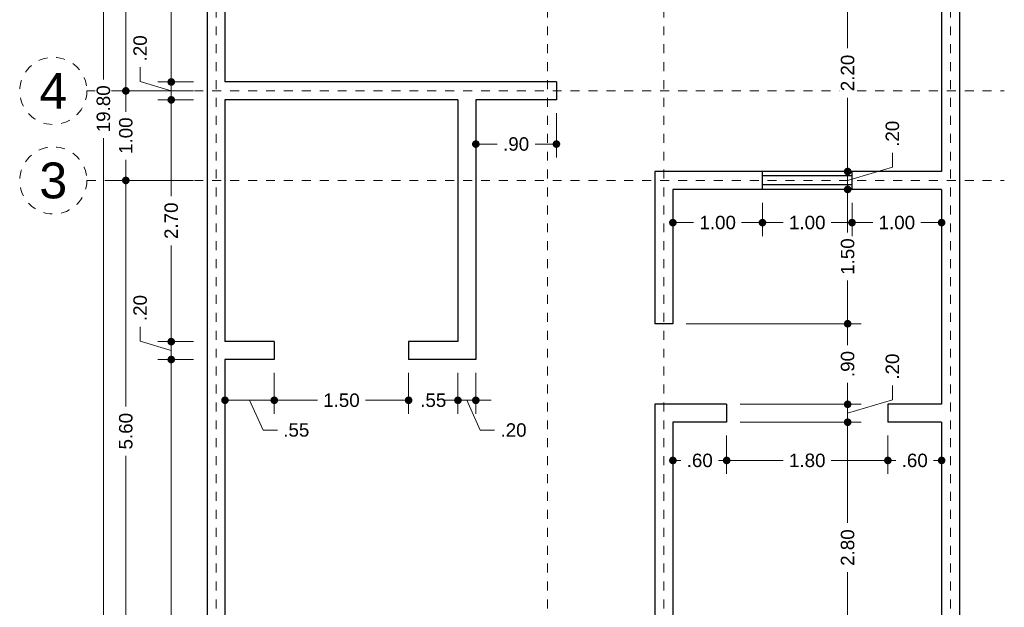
# Model space of a CAD drawing. Header units: millimetres. Extents: x 2561.9 to 2572.9, y 871.3 to 894.
# Tile 3 of 5: x 2561.9 to 2572.9, y 877.9 to 884.5. Entities that reach past the tile are written whole.
import ezdxf
from ezdxf.enums import TextEntityAlignment as Align

# ---------------------------------------------------------------- set-up
doc = ezdxf.new("R2010")
doc.units = ezdxf.units.MM
doc.header["$LTSCALE"] = 0.001
doc.linetypes.add('CENTER2', pattern=[28.575, 19.05, -3.175, 3.175, -3.175])
for name, color, linetype, lineweight in [('Cotas', 7, 'Continuous', 18), ('Ejes', 7, 'CENTER2', 5), ('Muros', 7, 'Continuous', 30), ('Ventanas', 250, 'Continuous', 25)]:
    doc.layers.add(name, color=color, linetype=linetype, lineweight=lineweight)
doc.styles.get("Standard").update_dxf_attribs({"font": 'arial.ttf'})
doc.dimstyles.new('1-100', dxfattribs={"dimscale": 100, "dimtxt": 0.0015, "dimasz": 0.00085, "dimexe": 0.0015, "dimexo": 0.0015, "dimgap": 0.0008, "dimtad": 0, "dimzin": 4, "dimdsep": 46, "dimtxsty": 'Standard', "dimblk": 'DOT', "dimcen": 0.0009, "dimclrd": 256, "dimclre": 256, "dimclrt": 256, "dimadec": 0, "dimazin": 0, "dimtfac": 1, "dimtofl": 0, "dimtmove": 1, "dimatfit": 2, "dimfxl": 0.0015, "dimtfill": 1, "dimtolj": 1, "dimtzin": 4, "dimlwd": -1, "dimlwe": -1, "dimarcsym": 0})

# ---------------------------------------------------------------- blocks, each defined once
blk = doc.blocks.new('_DOT')
at = {"color": 0, "linetype": 'ByBlock'}
blk.add_line((-0.5, 0), (-1, 0), dxfattribs=at)
at = {"color": 0, "linetype": 'ByBlock', "const_width": 0.5}
blk.add_lwpolyline([(-0.25, 0, 1), (0.25, 0, 1)], format="xyb", close=True, dxfattribs=at)
blk = doc.blocks.new('*D20')
at = {"layer": 'Cotas', "transparency": 16777216}
for p, q in [((2563.81, 893.378), (2562.653, 893.378)), ((2562.803, 893.293), (2562.803, 883.804)), ((2562.803, 873.663), (2562.803, 883.152)), ((2563.81, 873.578), (2562.653, 873.578))]:
    blk.add_line(p, q, dxfattribs=at)
at = {"layer": 'Defpoints', "color": 0, "transparency": 16777216}
for p in [(2562.803, 893.378), (2563.96, 893.378), (2563.96, 873.578)]:
    blk.add_point(p, dxfattribs=at)
at = {"layer": 'Cotas', "transparency": 16777216, "xscale": 0.08499999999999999, "yscale": 0.08499999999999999, "zscale": 0.08499999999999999}
for p, rotation in [((2562.803, 893.378), 90), ((2562.803, 873.578), 270)]:
    blk.add_blockref('_DOT', p, dxfattribs=dict(at, rotation=rotation))
at = {"layer": 'Cotas', "transparency": 16777216, "insert": (2562.803, 883.478), "char_height": 0.15, "attachment_point": 5, "rotation": 90, "bg_fill": 3, "box_fill_scale": 1.1, "bg_fill_color": 256, "bg_fill_true_color": 13158600, "bg_fill_transparency": 0}
blk.add_mtext('\\A1;19.80', dxfattribs=at)
blk = doc.blocks.new('*D22')
at = {"layer": 'Cotas', "transparency": 16777216}
for p, q in [((2563.81, 882.678), (2562.903, 882.678)), ((2563.053, 882.593), (2563.053, 880.152)), ((2563.053, 877.163), (2563.053, 879.603)), ((2563.81, 877.078), (2562.903, 877.078))]:
    blk.add_line(p, q, dxfattribs=at)
at = {"layer": 'Defpoints', "color": 0, "transparency": 16777216}
for p in [(2563.053, 882.678), (2563.96, 882.678), (2563.96, 877.078)]:
    blk.add_point(p, dxfattribs=at)
at = {"layer": 'Cotas', "transparency": 16777216, "xscale": 0.08499999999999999, "yscale": 0.08499999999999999, "zscale": 0.08499999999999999}
for p, rotation in [((2563.053, 882.678), 90), ((2563.053, 877.078), 270)]:
    blk.add_blockref('_DOT', p, dxfattribs=dict(at, rotation=rotation))
at = {"layer": 'Cotas', "transparency": 16777216, "insert": (2563.053, 879.878), "char_height": 0.15, "attachment_point": 5, "rotation": 90, "bg_fill": 3, "box_fill_scale": 1.1, "bg_fill_color": 256, "bg_fill_true_color": 13158600, "bg_fill_transparency": 0}
blk.add_mtext('\\A1;5.60', dxfattribs=at)
blk = doc.blocks.new('*D23')
at = {"layer": 'Cotas', "transparency": 16777216}
for p, q in [((2563.81, 883.678), (2562.903, 883.678)), ((2563.053, 883.593), (2563.053, 883.445)), ((2563.053, 882.763), (2563.053, 882.91)), ((2563.81, 882.678), (2562.903, 882.678))]:
    blk.add_line(p, q, dxfattribs=at)
at = {"layer": 'Defpoints', "color": 0, "transparency": 16777216}
for p in [(2563.053, 883.678), (2563.96, 883.678), (2563.96, 882.678)]:
    blk.add_point(p, dxfattribs=at)
at = {"layer": 'Cotas', "transparency": 16777216, "xscale": 0.08499999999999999, "yscale": 0.08499999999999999, "zscale": 0.08499999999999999}
for p, rotation in [((2563.053, 883.678), 90), ((2563.053, 882.678), 270)]:
    blk.add_blockref('_DOT', p, dxfattribs=dict(at, rotation=rotation))
at = {"layer": 'Cotas', "transparency": 16777216, "insert": (2563.053, 883.178), "char_height": 0.15, "attachment_point": 5, "rotation": 90, "bg_fill": 3, "box_fill_scale": 1.1, "bg_fill_color": 256, "bg_fill_true_color": 13158600, "bg_fill_transparency": 0}
blk.add_mtext('\\A1;1.00', dxfattribs=at)
blk = doc.blocks.new('*D24')
at = {"layer": 'Cotas', "transparency": 16777216}
for p, q in [((2563.81, 887.978), (2562.903, 887.978)), ((2563.053, 887.893), (2563.053, 886.105)), ((2563.053, 883.763), (2563.053, 885.55)), ((2563.81, 883.678), (2562.903, 883.678))]:
    blk.add_line(p, q, dxfattribs=at)
at = {"layer": 'Defpoints', "color": 0, "transparency": 16777216}
for p in [(2563.053, 887.978), (2563.96, 887.978), (2563.96, 883.678)]:
    blk.add_point(p, dxfattribs=at)
at = {"layer": 'Cotas', "transparency": 16777216, "xscale": 0.08499999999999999, "yscale": 0.08499999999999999, "zscale": 0.08499999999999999}
for p, rotation in [((2563.053, 887.978), 90), ((2563.053, 883.678), 270)]:
    blk.add_blockref('_DOT', p, dxfattribs=dict(at, rotation=rotation))
at = {"layer": 'Cotas', "transparency": 16777216, "insert": (2563.053, 885.828), "char_height": 0.15, "attachment_point": 5, "rotation": 90, "bg_fill": 3, "box_fill_scale": 1.1, "bg_fill_color": 256, "bg_fill_true_color": 13158600, "bg_fill_transparency": 0}
blk.add_mtext('\\A1;4.30', dxfattribs=at)
blk = doc.blocks.new('*D28')
at = {"layer": 'Cotas', "transparency": 16777216}
for p, q in [((2563.81, 880.678), (2563.41, 880.678)), ((2563.56, 880.593), (2563.56, 877.503)), ((2563.56, 873.863), (2563.56, 876.953)), ((2563.81, 873.778), (2563.41, 873.778))]:
    blk.add_line(p, q, dxfattribs=at)
at = {"layer": 'Defpoints', "color": 0, "transparency": 16777216}
for p in [(2563.56, 880.678), (2563.96, 880.678), (2563.96, 873.778)]:
    blk.add_point(p, dxfattribs=at)
at = {"layer": 'Cotas', "transparency": 16777216, "xscale": 0.08499999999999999, "yscale": 0.08499999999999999, "zscale": 0.08499999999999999}
for p, rotation in [((2563.56, 880.678), 90), ((2563.56, 873.778), 270)]:
    blk.add_blockref('_DOT', p, dxfattribs=dict(at, rotation=rotation))
at = {"layer": 'Cotas', "transparency": 16777216, "insert": (2563.56, 877.228), "char_height": 0.15, "attachment_point": 5, "rotation": 90, "bg_fill": 3, "box_fill_scale": 1.1, "bg_fill_color": 256, "bg_fill_true_color": 13158600, "bg_fill_transparency": 0}
blk.add_mtext('\\A1;6.90', dxfattribs=at)
blk = doc.blocks.new('*D29')
at = {"layer": 'Cotas', "transparency": 16777216}
for p, q in [((2563.213, 880.882), (2563.213, 881.042)), ((2563.56, 880.963), (2563.56, 881.048)), ((2563.56, 880.778), (2563.213, 880.882)), ((2563.81, 880.878), (2563.41, 880.878)), ((2563.56, 880.678), (2563.56, 880.878)), ((2563.81, 880.678), (2563.41, 880.678)), ((2563.56, 880.593), (2563.56, 880.508))]:
    blk.add_line(p, q, dxfattribs=at)
at = {"layer": 'Defpoints', "color": 0, "transparency": 16777216}
for p in [(2563.56, 880.878), (2563.96, 880.878), (2563.96, 880.678)]:
    blk.add_point(p, dxfattribs=at)
at = {"layer": 'Cotas', "transparency": 16777216, "xscale": 0.08499999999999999, "yscale": 0.08499999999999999, "zscale": 0.08499999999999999}
for p, rotation in [((2563.56, 880.878), 270), ((2563.56, 880.678), 90)]:
    blk.add_blockref('_DOT', p, dxfattribs=dict(at, rotation=rotation))
at = {"layer": 'Cotas', "transparency": 16777216, "insert": (2563.213, 881.253), "char_height": 0.15, "attachment_point": 5, "rotation": 90, "bg_fill": 3, "box_fill_scale": 1.1, "bg_fill_color": 256, "bg_fill_true_color": 13158600, "bg_fill_transparency": 0}
blk.add_mtext('\\A1;.20', dxfattribs=at)
blk = doc.blocks.new('*D30')
at = {"layer": 'Cotas', "transparency": 16777216}
for p, q in [((2563.81, 883.578), (2563.41, 883.578)), ((2563.56, 883.493), (2563.56, 882.504)), ((2563.56, 880.963), (2563.56, 881.952)), ((2563.81, 880.878), (2563.41, 880.878))]:
    blk.add_line(p, q, dxfattribs=at)
at = {"layer": 'Defpoints', "color": 0, "transparency": 16777216}
for p in [(2563.56, 883.578), (2563.96, 883.578), (2563.96, 880.878)]:
    blk.add_point(p, dxfattribs=at)
at = {"layer": 'Cotas', "transparency": 16777216, "xscale": 0.08499999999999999, "yscale": 0.08499999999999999, "zscale": 0.08499999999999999}
for p, rotation in [((2563.56, 883.578), 90), ((2563.56, 880.878), 270)]:
    blk.add_blockref('_DOT', p, dxfattribs=dict(at, rotation=rotation))
at = {"layer": 'Cotas', "transparency": 16777216, "insert": (2563.56, 882.228), "char_height": 0.15, "attachment_point": 5, "rotation": 90, "bg_fill": 3, "box_fill_scale": 1.1, "bg_fill_color": 256, "bg_fill_true_color": 13158600, "bg_fill_transparency": 0}
blk.add_mtext('\\A1;2.70', dxfattribs=at)
blk = doc.blocks.new('*D31')
at = {"layer": 'Cotas', "transparency": 16777216}
for p, q in [((2563.213, 883.782), (2563.213, 883.942)), ((2563.56, 883.863), (2563.56, 883.948)), ((2563.56, 883.678), (2563.213, 883.782)), ((2563.81, 883.778), (2563.41, 883.778)), ((2563.56, 883.578), (2563.56, 883.778)), ((2563.81, 883.578), (2563.41, 883.578)), ((2563.56, 883.493), (2563.56, 883.408))]:
    blk.add_line(p, q, dxfattribs=at)
at = {"layer": 'Defpoints', "color": 0, "transparency": 16777216}
for p in [(2563.56, 883.778), (2563.96, 883.778), (2563.96, 883.578)]:
    blk.add_point(p, dxfattribs=at)
at = {"layer": 'Cotas', "transparency": 16777216, "xscale": 0.08499999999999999, "yscale": 0.08499999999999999, "zscale": 0.08499999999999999}
for p, rotation in [((2563.56, 883.778), 270), ((2563.56, 883.578), 90)]:
    blk.add_blockref('_DOT', p, dxfattribs=dict(at, rotation=rotation))
at = {"layer": 'Cotas', "transparency": 16777216, "insert": (2563.213, 884.153), "char_height": 0.15, "attachment_point": 5, "rotation": 90, "bg_fill": 3, "box_fill_scale": 1.1, "bg_fill_color": 256, "bg_fill_true_color": 13158600, "bg_fill_transparency": 0}
blk.add_mtext('\\A1;.20', dxfattribs=at)
blk = doc.blocks.new('*D32')
at = {"layer": 'Cotas', "transparency": 16777216}
for p, q in [((2563.81, 886.778), (2563.41, 886.778)), ((2563.56, 886.693), (2563.56, 885.552)), ((2563.56, 883.863), (2563.56, 885.003)), ((2563.81, 883.778), (2563.41, 883.778))]:
    blk.add_line(p, q, dxfattribs=at)
at = {"layer": 'Defpoints', "color": 0, "transparency": 16777216}
for p in [(2563.56, 886.778), (2563.96, 886.778), (2563.96, 883.778)]:
    blk.add_point(p, dxfattribs=at)
at = {"layer": 'Cotas', "transparency": 16777216, "xscale": 0.08499999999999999, "yscale": 0.08499999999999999, "zscale": 0.08499999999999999}
for p, rotation in [((2563.56, 886.778), 90), ((2563.56, 883.778), 270)]:
    blk.add_blockref('_DOT', p, dxfattribs=dict(at, rotation=rotation))
at = {"layer": 'Cotas', "transparency": 16777216, "insert": (2563.56, 885.278), "char_height": 0.15, "attachment_point": 5, "rotation": 90, "bg_fill": 3, "box_fill_scale": 1.1, "bg_fill_color": 256, "bg_fill_true_color": 13158600, "bg_fill_transparency": 0}
blk.add_mtext('\\A1;3.00', dxfattribs=at)
blk = doc.blocks.new('*D40')
at = {"layer": 'Cotas', "transparency": 16777216}
for p, q in [((2564.16, 880.528), (2564.16, 880.073)), ((2564.71, 880.528), (2564.71, 880.073)), ((2564.245, 880.223), (2564.625, 880.223)), ((2564.435, 880.223), (2564.585, 879.891)), ((2564.585, 879.891), (2564.745, 879.891))]:
    blk.add_line(p, q, dxfattribs=at)
at = {"layer": 'Defpoints', "color": 0, "transparency": 16777216}
for p in [(2564.16, 880.678), (2564.71, 880.678), (2564.71, 880.223)]:
    blk.add_point(p, dxfattribs=at)
at = {"layer": 'Cotas', "transparency": 16777216, "xscale": 0.08499999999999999, "yscale": 0.08499999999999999, "zscale": 0.08499999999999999, "rotation": 180}
blk.add_blockref('_DOT', (2564.16, 880.223), dxfattribs=at)
at = {"layer": 'Cotas', "transparency": 16777216, "xscale": 0.08499999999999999, "yscale": 0.08499999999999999, "zscale": 0.08499999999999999}
blk.add_blockref('_DOT', (2564.71, 880.223), dxfattribs=at)
at = {"layer": 'Cotas', "transparency": 16777216, "insert": (2564.956, 879.891), "char_height": 0.15, "attachment_point": 5, "bg_fill": 3, "box_fill_scale": 1.1, "bg_fill_color": 256, "bg_fill_true_color": 13158600, "bg_fill_transparency": 0}
blk.add_mtext('\\A1;.55', dxfattribs=at)
blk = doc.blocks.new('*D41')
at = {"layer": 'Cotas', "transparency": 16777216}
for p, q in [((2564.71, 880.528), (2564.71, 880.073)), ((2566.21, 880.528), (2566.21, 880.073)), ((2564.795, 880.223), (2565.192, 880.223)), ((2566.125, 880.223), (2565.727, 880.223))]:
    blk.add_line(p, q, dxfattribs=at)
at = {"layer": 'Defpoints', "color": 0, "transparency": 16777216}
for p in [(2564.71, 880.678), (2566.21, 880.678), (2566.21, 880.223)]:
    blk.add_point(p, dxfattribs=at)
at = {"layer": 'Cotas', "transparency": 16777216, "xscale": 0.08499999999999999, "yscale": 0.08499999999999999, "zscale": 0.08499999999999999, "rotation": 180}
blk.add_blockref('_DOT', (2564.71, 880.223), dxfattribs=at)
at = {"layer": 'Cotas', "transparency": 16777216, "xscale": 0.08499999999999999, "yscale": 0.08499999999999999, "zscale": 0.08499999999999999}
blk.add_blockref('_DOT', (2566.21, 880.223), dxfattribs=at)
at = {"layer": 'Cotas', "transparency": 16777216, "insert": (2565.46, 880.223), "char_height": 0.15, "attachment_point": 5, "bg_fill": 3, "box_fill_scale": 1.1, "bg_fill_color": 256, "bg_fill_true_color": 13158600, "bg_fill_transparency": 0}
blk.add_mtext('\\A1;1.50', dxfattribs=at)
blk = doc.blocks.new('*D42')
at = {"layer": 'Cotas', "transparency": 16777216}
for p, q in [((2566.21, 880.528), (2566.21, 880.073)), ((2566.76, 880.528), (2566.76, 880.073)), ((2566.125, 880.223), (2566.04, 880.223)), ((2566.845, 880.223), (2566.93, 880.223))]:
    blk.add_line(p, q, dxfattribs=at)
at = {"layer": 'Defpoints', "color": 0, "transparency": 16777216}
for p in [(2566.21, 880.678), (2566.76, 880.678), (2566.76, 880.223)]:
    blk.add_point(p, dxfattribs=at)
at = {"layer": 'Cotas', "transparency": 16777216, "xscale": 0.08499999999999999, "yscale": 0.08499999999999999, "zscale": 0.08499999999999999}
blk.add_blockref('_DOT', (2566.21, 880.223), dxfattribs=at)
at = {"layer": 'Cotas', "transparency": 16777216, "xscale": 0.08499999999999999, "yscale": 0.08499999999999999, "zscale": 0.08499999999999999, "rotation": 180}
blk.add_blockref('_DOT', (2566.76, 880.223), dxfattribs=at)
at = {"layer": 'Cotas', "transparency": 16777216, "insert": (2566.485, 880.223), "char_height": 0.15, "attachment_point": 5, "bg_fill": 3, "box_fill_scale": 1.1, "bg_fill_color": 256, "bg_fill_true_color": 13158600, "bg_fill_transparency": 0}
blk.add_mtext('\\A1;.55', dxfattribs=at)
blk = doc.blocks.new('*D43')
at = {"layer": 'Cotas', "transparency": 16777216}
for p, q in [((2566.76, 880.528), (2566.76, 880.073)), ((2566.96, 880.528), (2566.96, 880.073)), ((2566.675, 880.223), (2566.59, 880.223)), ((2566.76, 880.223), (2566.96, 880.223)), ((2566.86, 880.223), (2567.01, 879.89)), ((2567.045, 880.223), (2567.13, 880.223)), ((2567.01, 879.89), (2567.17, 879.89))]:
    blk.add_line(p, q, dxfattribs=at)
at = {"layer": 'Defpoints', "color": 0, "transparency": 16777216}
for p in [(2566.76, 880.678), (2566.96, 880.678), (2566.96, 880.223)]:
    blk.add_point(p, dxfattribs=at)
at = {"layer": 'Cotas', "transparency": 16777216, "xscale": 0.08499999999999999, "yscale": 0.08499999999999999, "zscale": 0.08499999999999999}
blk.add_blockref('_DOT', (2566.76, 880.223), dxfattribs=at)
at = {"layer": 'Cotas', "transparency": 16777216, "xscale": 0.08499999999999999, "yscale": 0.08499999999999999, "zscale": 0.08499999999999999, "rotation": 180}
blk.add_blockref('_DOT', (2566.96, 880.223), dxfattribs=at)
at = {"layer": 'Cotas', "transparency": 16777216, "insert": (2567.381, 879.89), "char_height": 0.15, "attachment_point": 5, "bg_fill": 3, "box_fill_scale": 1.1, "bg_fill_color": 256, "bg_fill_true_color": 13158600, "bg_fill_transparency": 0}
blk.add_mtext('\\A1;.20', dxfattribs=at)
blk = doc.blocks.new('*D44')
at = {"layer": 'Cotas', "transparency": 16777216}
for p, q in [((2566.96, 883.428), (2566.96, 882.934)), ((2567.86, 883.428), (2567.86, 882.934)), ((2567.045, 883.084), (2567.199, 883.084)), ((2567.775, 883.084), (2567.621, 883.084))]:
    blk.add_line(p, q, dxfattribs=at)
at = {"layer": 'Defpoints', "color": 0, "transparency": 16777216}
for p in [(2566.96, 883.578), (2567.86, 883.578), (2567.86, 883.084)]:
    blk.add_point(p, dxfattribs=at)
at = {"layer": 'Cotas', "transparency": 16777216, "xscale": 0.08499999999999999, "yscale": 0.08499999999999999, "zscale": 0.08499999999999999, "rotation": 180}
blk.add_blockref('_DOT', (2566.96, 883.084), dxfattribs=at)
at = {"layer": 'Cotas', "transparency": 16777216, "xscale": 0.08499999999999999, "yscale": 0.08499999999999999, "zscale": 0.08499999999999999}
blk.add_blockref('_DOT', (2567.86, 883.084), dxfattribs=at)
at = {"layer": 'Cotas', "transparency": 16777216, "insert": (2567.41, 883.084), "char_height": 0.15, "attachment_point": 5, "bg_fill": 3, "box_fill_scale": 1.1, "bg_fill_color": 256, "bg_fill_true_color": 13158600, "bg_fill_transparency": 0}
blk.add_mtext('\\A1;.90', dxfattribs=at)
blk = doc.blocks.new('*D48')
at = {"layer": 'Cotas', "transparency": 16777216}
for p, q in [((2569.91, 879.978), (2571.261, 879.978)), ((2571.111, 879.893), (2571.111, 878.854)), ((2571.111, 877.263), (2571.111, 878.302)), ((2571.01, 877.178), (2571.261, 877.178))]:
    blk.add_line(p, q, dxfattribs=at)
at = {"layer": 'Defpoints', "color": 0, "transparency": 16777216}
for p in [(2569.76, 879.978), (2571.111, 879.978), (2570.86, 877.178)]:
    blk.add_point(p, dxfattribs=at)
at = {"layer": 'Cotas', "transparency": 16777216, "xscale": 0.08499999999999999, "yscale": 0.08499999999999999, "zscale": 0.08499999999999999}
for p, rotation in [((2571.111, 879.978), 90), ((2571.111, 877.178), 270)]:
    blk.add_blockref('_DOT', p, dxfattribs=dict(at, rotation=rotation))
at = {"layer": 'Cotas', "transparency": 16777216, "insert": (2571.111, 878.578), "char_height": 0.15, "attachment_point": 5, "rotation": 90, "bg_fill": 3, "box_fill_scale": 1.1, "bg_fill_color": 256, "bg_fill_true_color": 13158600, "bg_fill_transparency": 0}
blk.add_mtext('\\A1;2.80', dxfattribs=at)
blk = doc.blocks.new('*D49')
at = {"layer": 'Cotas', "transparency": 16777216}
for p, q in [((2571.111, 880.263), (2571.111, 880.348)), ((2571.611, 880.228), (2571.611, 880.388)), ((2571.111, 880.078), (2571.611, 880.228)), ((2569.91, 880.178), (2571.261, 880.178)), ((2571.111, 879.978), (2571.111, 880.178)), ((2569.91, 879.978), (2571.261, 879.978)), ((2571.111, 879.893), (2571.111, 879.808))]:
    blk.add_line(p, q, dxfattribs=at)
at = {"layer": 'Defpoints', "color": 0, "transparency": 16777216}
for p in [(2569.76, 880.178), (2571.111, 880.178), (2569.76, 879.978)]:
    blk.add_point(p, dxfattribs=at)
at = {"layer": 'Cotas', "transparency": 16777216, "xscale": 0.08499999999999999, "yscale": 0.08499999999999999, "zscale": 0.08499999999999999}
for p, rotation in [((2571.111, 880.178), 270), ((2571.111, 879.978), 90)]:
    blk.add_blockref('_DOT', p, dxfattribs=dict(at, rotation=rotation))
at = {"layer": 'Cotas', "transparency": 16777216, "insert": (2571.611, 880.599), "char_height": 0.15, "attachment_point": 5, "rotation": 90, "bg_fill": 3, "box_fill_scale": 1.1, "bg_fill_color": 256, "bg_fill_true_color": 13158600, "bg_fill_transparency": 0}
blk.add_mtext('\\A1;.20', dxfattribs=at)
blk = doc.blocks.new('*D50')
at = {"layer": 'Cotas', "transparency": 16777216}
for p, q in [((2571.611, 882.828), (2571.611, 882.988)), ((2571.111, 882.863), (2571.111, 882.948)), ((2571.01, 882.778), (2571.261, 882.778)), ((2571.111, 882.678), (2571.611, 882.828)), ((2571.111, 882.578), (2571.111, 882.778)), ((2571.01, 882.578), (2571.261, 882.578)), ((2571.111, 882.493), (2571.111, 882.408))]:
    blk.add_line(p, q, dxfattribs=at)
at = {"layer": 'Defpoints', "color": 0, "transparency": 16777216}
for p in [(2570.86, 882.778), (2571.111, 882.778), (2570.86, 882.578)]:
    blk.add_point(p, dxfattribs=at)
at = {"layer": 'Cotas', "transparency": 16777216, "xscale": 0.08499999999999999, "yscale": 0.08499999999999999, "zscale": 0.08499999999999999}
for p, rotation in [((2571.111, 882.778), 270), ((2571.111, 882.578), 90)]:
    blk.add_blockref('_DOT', p, dxfattribs=dict(at, rotation=rotation))
at = {"layer": 'Cotas', "transparency": 16777216, "insert": (2571.611, 883.199), "char_height": 0.15, "attachment_point": 5, "rotation": 90, "bg_fill": 3, "box_fill_scale": 1.1, "bg_fill_color": 256, "bg_fill_true_color": 13158600, "bg_fill_transparency": 0}
blk.add_mtext('\\A1;.20', dxfattribs=at)
blk = doc.blocks.new('*D51')
at = {"layer": 'Cotas', "transparency": 16777216}
for p, q in [((2571.01, 884.978), (2571.261, 884.978)), ((2571.111, 884.893), (2571.111, 884.154)), ((2571.111, 882.863), (2571.111, 883.602)), ((2571.01, 882.778), (2571.261, 882.778))]:
    blk.add_line(p, q, dxfattribs=at)
at = {"layer": 'Defpoints', "color": 0, "transparency": 16777216}
for p in [(2570.86, 884.978), (2571.111, 884.978), (2570.86, 882.778)]:
    blk.add_point(p, dxfattribs=at)
at = {"layer": 'Cotas', "transparency": 16777216, "xscale": 0.08499999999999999, "yscale": 0.08499999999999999, "zscale": 0.08499999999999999}
for p, rotation in [((2571.111, 884.978), 90), ((2571.111, 882.778), 270)]:
    blk.add_blockref('_DOT', p, dxfattribs=dict(at, rotation=rotation))
at = {"layer": 'Cotas', "transparency": 16777216, "insert": (2571.111, 883.878), "char_height": 0.15, "attachment_point": 5, "rotation": 90, "bg_fill": 3, "box_fill_scale": 1.1, "bg_fill_color": 256, "bg_fill_true_color": 13158600, "bg_fill_transparency": 0}
blk.add_mtext('\\A1;2.20', dxfattribs=at)
blk = doc.blocks.new('*D61')
at = {"layer": 'Cotas', "transparency": 16777216}
for p, q in [((2569.31, 881.078), (2571.261, 881.078)), ((2571.111, 880.993), (2571.111, 880.839)), ((2571.111, 880.263), (2571.111, 880.417)), ((2569.91, 880.178), (2571.261, 880.178))]:
    blk.add_line(p, q, dxfattribs=at)
at = {"layer": 'Defpoints', "color": 0, "transparency": 16777216}
for p in [(2569.16, 881.078), (2571.111, 881.078), (2569.76, 880.178)]:
    blk.add_point(p, dxfattribs=at)
at = {"layer": 'Cotas', "transparency": 16777216, "xscale": 0.08499999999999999, "yscale": 0.08499999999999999, "zscale": 0.08499999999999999}
for p, rotation in [((2571.111, 881.078), 90), ((2571.111, 880.178), 270)]:
    blk.add_blockref('_DOT', p, dxfattribs=dict(at, rotation=rotation))
at = {"layer": 'Cotas', "transparency": 16777216, "insert": (2571.111, 880.628), "char_height": 0.15, "attachment_point": 5, "rotation": 90, "bg_fill": 3, "box_fill_scale": 1.1, "bg_fill_color": 256, "bg_fill_true_color": 13158600, "bg_fill_transparency": 0}
blk.add_mtext('\\A1;.90', dxfattribs=at)
blk = doc.blocks.new('*D62')
at = {"layer": 'Cotas', "transparency": 16777216}
for p, q in [((2570.81, 882.578), (2571.261, 882.578)), ((2571.111, 882.493), (2571.111, 882.095)), ((2571.111, 881.163), (2571.111, 881.56)), ((2569.31, 881.078), (2571.261, 881.078))]:
    blk.add_line(p, q, dxfattribs=at)
at = {"layer": 'Defpoints', "color": 0, "transparency": 16777216}
for p in [(2570.66, 882.578), (2571.111, 882.578), (2569.16, 881.078)]:
    blk.add_point(p, dxfattribs=at)
at = {"layer": 'Cotas', "transparency": 16777216, "xscale": 0.08499999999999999, "yscale": 0.08499999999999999, "zscale": 0.08499999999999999}
for p, rotation in [((2571.111, 882.578), 90), ((2571.111, 881.078), 270)]:
    blk.add_blockref('_DOT', p, dxfattribs=dict(at, rotation=rotation))
at = {"layer": 'Cotas', "transparency": 16777216, "insert": (2571.111, 881.828), "char_height": 0.15, "attachment_point": 5, "rotation": 90, "bg_fill": 3, "box_fill_scale": 1.1, "bg_fill_color": 256, "bg_fill_true_color": 13158600, "bg_fill_transparency": 0}
blk.add_mtext('\\A1;1.50', dxfattribs=at)
blk = doc.blocks.new('*D88')
at = {"layer": 'Cotas', "transparency": 16777216}
for p, q in [((2569.16, 882.428), (2569.16, 882.057)), ((2570.16, 882.428), (2570.16, 882.057)), ((2569.245, 882.207), (2569.392, 882.207)), ((2570.075, 882.207), (2569.927, 882.207))]:
    blk.add_line(p, q, dxfattribs=at)
at = {"layer": 'Defpoints', "color": 0, "transparency": 16777216}
for p in [(2569.16, 882.578), (2570.16, 882.578), (2570.16, 882.207)]:
    blk.add_point(p, dxfattribs=at)
at = {"layer": 'Cotas', "transparency": 16777216, "xscale": 0.08499999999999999, "yscale": 0.08499999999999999, "zscale": 0.08499999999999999, "rotation": 180}
blk.add_blockref('_DOT', (2569.16, 882.207), dxfattribs=at)
at = {"layer": 'Cotas', "transparency": 16777216, "xscale": 0.08499999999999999, "yscale": 0.08499999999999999, "zscale": 0.08499999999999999}
blk.add_blockref('_DOT', (2570.16, 882.207), dxfattribs=at)
at = {"layer": 'Cotas', "transparency": 16777216, "insert": (2569.66, 882.207), "char_height": 0.15, "attachment_point": 5, "bg_fill": 3, "box_fill_scale": 1.1, "bg_fill_color": 256, "bg_fill_true_color": 13158600, "bg_fill_transparency": 0}
blk.add_mtext('\\A1;1.00', dxfattribs=at)
blk = doc.blocks.new('*D89')
at = {"layer": 'Cotas', "transparency": 16777216}
for p, q in [((2570.16, 882.428), (2570.16, 882.057)), ((2571.16, 882.428), (2571.16, 882.057)), ((2570.245, 882.207), (2570.392, 882.207)), ((2571.075, 882.207), (2570.927, 882.207))]:
    blk.add_line(p, q, dxfattribs=at)
at = {"layer": 'Defpoints', "color": 0, "transparency": 16777216}
for p in [(2570.16, 882.578), (2571.16, 882.578), (2571.16, 882.207)]:
    blk.add_point(p, dxfattribs=at)
at = {"layer": 'Cotas', "transparency": 16777216, "xscale": 0.08499999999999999, "yscale": 0.08499999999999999, "zscale": 0.08499999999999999, "rotation": 180}
blk.add_blockref('_DOT', (2570.16, 882.207), dxfattribs=at)
at = {"layer": 'Cotas', "transparency": 16777216, "xscale": 0.08499999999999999, "yscale": 0.08499999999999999, "zscale": 0.08499999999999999}
blk.add_blockref('_DOT', (2571.16, 882.207), dxfattribs=at)
at = {"layer": 'Cotas', "transparency": 16777216, "insert": (2570.66, 882.207), "char_height": 0.15, "attachment_point": 5, "bg_fill": 3, "box_fill_scale": 1.1, "bg_fill_color": 256, "bg_fill_true_color": 13158600, "bg_fill_transparency": 0}
blk.add_mtext('\\A1;1.00', dxfattribs=at)
blk = doc.blocks.new('*D90')
at = {"layer": 'Cotas', "transparency": 16777216}
for p, q in [((2571.16, 882.428), (2571.16, 882.057)), ((2572.16, 882.428), (2572.16, 882.057)), ((2571.245, 882.207), (2571.392, 882.207)), ((2572.075, 882.207), (2571.927, 882.207))]:
    blk.add_line(p, q, dxfattribs=at)
at = {"layer": 'Defpoints', "color": 0, "transparency": 16777216}
for p in [(2571.16, 882.578), (2572.16, 882.578), (2572.16, 882.207)]:
    blk.add_point(p, dxfattribs=at)
at = {"layer": 'Cotas', "transparency": 16777216, "xscale": 0.08499999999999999, "yscale": 0.08499999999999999, "zscale": 0.08499999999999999, "rotation": 180}
blk.add_blockref('_DOT', (2571.16, 882.207), dxfattribs=at)
at = {"layer": 'Cotas', "transparency": 16777216, "xscale": 0.08499999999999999, "yscale": 0.08499999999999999, "zscale": 0.08499999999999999}
blk.add_blockref('_DOT', (2572.16, 882.207), dxfattribs=at)
at = {"layer": 'Cotas', "transparency": 16777216, "insert": (2571.66, 882.207), "char_height": 0.15, "attachment_point": 5, "bg_fill": 3, "box_fill_scale": 1.1, "bg_fill_color": 256, "bg_fill_true_color": 13158600, "bg_fill_transparency": 0}
blk.add_mtext('\\A1;1.00', dxfattribs=at)
blk = doc.blocks.new('*D91')
at = {"layer": 'Cotas', "transparency": 16777216}
for p, q in [((2569.16, 879.828), (2569.16, 879.401)), ((2569.76, 879.828), (2569.76, 879.401)), ((2569.245, 879.551), (2569.249, 879.551)), ((2569.675, 879.551), (2569.671, 879.551))]:
    blk.add_line(p, q, dxfattribs=at)
at = {"layer": 'Defpoints', "color": 0, "transparency": 16777216}
for p in [(2569.16, 879.978), (2569.76, 879.978), (2569.76, 879.551)]:
    blk.add_point(p, dxfattribs=at)
at = {"layer": 'Cotas', "transparency": 16777216, "xscale": 0.08499999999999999, "yscale": 0.08499999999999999, "zscale": 0.08499999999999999, "rotation": 180}
blk.add_blockref('_DOT', (2569.16, 879.551), dxfattribs=at)
at = {"layer": 'Cotas', "transparency": 16777216, "xscale": 0.08499999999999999, "yscale": 0.08499999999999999, "zscale": 0.08499999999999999}
blk.add_blockref('_DOT', (2569.76, 879.551), dxfattribs=at)
at = {"layer": 'Cotas', "transparency": 16777216, "insert": (2569.46, 879.551), "char_height": 0.15, "attachment_point": 5, "bg_fill": 3, "box_fill_scale": 1.1, "bg_fill_color": 256, "bg_fill_true_color": 13158600, "bg_fill_transparency": 0}
blk.add_mtext('\\A1;.60', dxfattribs=at)
blk = doc.blocks.new('*D92')
at = {"layer": 'Cotas', "transparency": 16777216}
for p, q in [((2569.76, 879.828), (2569.76, 879.401)), ((2571.56, 879.828), (2571.56, 879.401)), ((2569.845, 879.551), (2570.392, 879.551)), ((2571.475, 879.551), (2570.927, 879.551))]:
    blk.add_line(p, q, dxfattribs=at)
at = {"layer": 'Defpoints', "color": 0, "transparency": 16777216}
for p in [(2569.76, 879.978), (2571.56, 879.978), (2571.56, 879.551)]:
    blk.add_point(p, dxfattribs=at)
at = {"layer": 'Cotas', "transparency": 16777216, "xscale": 0.08499999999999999, "yscale": 0.08499999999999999, "zscale": 0.08499999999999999, "rotation": 180}
blk.add_blockref('_DOT', (2569.76, 879.551), dxfattribs=at)
at = {"layer": 'Cotas', "transparency": 16777216, "xscale": 0.08499999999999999, "yscale": 0.08499999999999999, "zscale": 0.08499999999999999}
blk.add_blockref('_DOT', (2571.56, 879.551), dxfattribs=at)
at = {"layer": 'Cotas', "transparency": 16777216, "insert": (2570.66, 879.551), "char_height": 0.15, "attachment_point": 5, "bg_fill": 3, "box_fill_scale": 1.1, "bg_fill_color": 256, "bg_fill_true_color": 13158600, "bg_fill_transparency": 0}
blk.add_mtext('\\A1;1.80', dxfattribs=at)
blk = doc.blocks.new('*D93')
at = {"layer": 'Cotas', "transparency": 16777216}
for p, q in [((2571.56, 879.828), (2571.56, 879.401)), ((2572.16, 879.828), (2572.16, 879.401)), ((2571.645, 879.551), (2571.649, 879.551)), ((2572.075, 879.551), (2572.071, 879.551))]:
    blk.add_line(p, q, dxfattribs=at)
at = {"layer": 'Defpoints', "color": 0, "transparency": 16777216}
for p in [(2571.56, 879.978), (2572.16, 879.978), (2572.16, 879.551)]:
    blk.add_point(p, dxfattribs=at)
at = {"layer": 'Cotas', "transparency": 16777216, "xscale": 0.08499999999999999, "yscale": 0.08499999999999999, "zscale": 0.08499999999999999, "rotation": 180}
blk.add_blockref('_DOT', (2571.56, 879.551), dxfattribs=at)
at = {"layer": 'Cotas', "transparency": 16777216, "xscale": 0.08499999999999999, "yscale": 0.08499999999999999, "zscale": 0.08499999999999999}
blk.add_blockref('_DOT', (2572.16, 879.551), dxfattribs=at)
at = {"layer": 'Cotas', "transparency": 16777216, "insert": (2571.86, 879.551), "char_height": 0.15, "attachment_point": 5, "bg_fill": 3, "box_fill_scale": 1.1, "bg_fill_color": 256, "bg_fill_true_color": 13158600, "bg_fill_transparency": 0}
blk.add_mtext('\\A1;.60', dxfattribs=at)

msp = doc.modelspace()

# ---------------------------------------------------------------- linework, layer by layer
at = {"layer": 'Ejes', "linetype": 'CENTER2'}
for p, q in [((2564.06, 872.099), (2564.06, 893.878)), ((2567.76, 872.099), (2567.76, 893.878)), ((2569.06, 872.099), (2569.06, 893.878)), ((2572.26, 872.099), (2572.26, 893.878)), ((2562.618, 883.678), (2572.86, 883.678)), ((2562.618, 882.678), (2572.86, 882.678))]:
    msp.add_line(p, q, dxfattribs=at)
at = {"layer": 'Ejes'}
for centre in [(2562.243, 883.678), (2562.243, 882.678)]:
    msp.add_circle(centre, 0.375, dxfattribs=at)
at = {"layer": 'Muros'}
for p, q in [((2563.96, 893.378), (2563.96, 873.578)), ((2572.36, 893.378), (2572.36, 873.578)), ((2564.16, 886.778), (2564.16, 883.778)), ((2572.16, 884.978), (2572.16, 882.778)), ((2567.86, 883.778), (2564.16, 883.778)), ((2567.86, 883.778), (2567.86, 883.578)), ((2566.76, 883.578), (2564.16, 883.578)), ((2564.16, 883.578), (2564.16, 880.878)), ((2566.76, 883.578), (2566.76, 880.878)), ((2567.86, 883.578), (2566.96, 883.578)), ((2566.96, 883.578), (2566.96, 880.678)), ((2572.16, 882.778), (2568.96, 882.778)), ((2568.96, 882.778), (2568.96, 881.078)), ((2572.16, 882.578), (2569.16, 882.578)), ((2569.16, 882.578), (2569.16, 881.078)), ((2572.16, 882.578), (2572.16, 880.178)), ((2569.16, 881.078), (2568.96, 881.078)), ((2564.71, 880.878), (2564.16, 880.878)), ((2564.71, 880.878), (2564.71, 880.678)), ((2566.76, 880.878), (2566.21, 880.878)), ((2566.21, 880.878), (2566.21, 880.678)), ((2564.71, 880.678), (2564.16, 880.678)), ((2564.16, 880.678), (2564.16, 873.778)), ((2566.96, 880.678), (2566.21, 880.678)), ((2568.96, 880.178), (2568.96, 877.178)), ((2569.76, 880.178), (2568.96, 880.178)), ((2569.76, 880.178), (2569.76, 879.978)), ((2572.16, 880.178), (2571.56, 880.178)), ((2571.56, 880.178), (2571.56, 879.978)), ((2569.16, 879.978), (2569.16, 873.778)), ((2569.76, 879.978), (2569.16, 879.978)), ((2572.16, 879.978), (2571.56, 879.978)), ((2572.16, 879.978), (2572.16, 877.178))]:
    msp.add_line(p, q, dxfattribs=at)
at = {"layer": 'Ventanas'}
for p, q in [((2570.16, 882.578), (2570.16, 882.778)), ((2571.16, 882.578), (2571.16, 882.778)), ((2571.16, 882.728), (2570.16, 882.728)), ((2571.16, 882.628), (2570.16, 882.628))]:
    msp.add_line(p, q, dxfattribs=at)

# ---------------------------------------------------------------- texts
at = {"layer": 'Ejes'}
for s, p in [('4', (2562.243, 883.678)), ('3', (2562.243, 882.678))]:
    msp.add_text(s, height=0.4, dxfattribs=at).set_placement(p, align=Align.MIDDLE_CENTER)

# ---------------------------------------------------------------- next in the draw order: dimensions: what is measured, and where the dimension line sits
at = {"layer": 'Cotas'}
for base, p1, p2, picture, middle in [((2562.803, 893.378), (2563.96, 873.578), (2563.96, 893.378), '*D20', (2562.803, 883.478)), ((2571.111, 882.778), (2570.86, 882.578), (2570.86, 882.778), '*D50', (2571.611, 883.068)), ((2571.111, 879.978), (2570.86, 877.178), (2569.76, 879.978), '*D48', (2571.111, 878.578))]:
    dim = msp.add_linear_dim(base=base, p1=p1, p2=p2, angle=90, dimstyle='1-100', dxfattribs=at)
    dim.commit()
    dim.dimension.update_dxf_attribs({"geometry": picture, "text_midpoint": middle})
dim = msp.add_linear_dim(base=(2567.86, 883.084), p1=(2566.96, 883.578), p2=(2567.86, 883.578), dimstyle='1-100', dxfattribs=at)
dim.commit()
dim.dimension.update_dxf_attribs({"geometry": '*D44', "text_midpoint": (2567.41, 883.084)})
dim = msp.add_linear_dim(base=(2564.71, 880.223), p1=(2564.16, 880.678), p2=(2564.71, 880.678), dimstyle='1-100', dxfattribs=at)
dim.commit()
dim.dimension.update_dxf_attribs({"geometry": '*D40', "text_midpoint": (2564.825, 879.891), "dimtype": 160})

# ---------------------------------------------------------------- next in the draw order: dimensions: what is measured, and where the dimension line sits
for base, p1, p2, picture, middle in [((2571.111, 884.978), (2570.86, 882.778), (2570.86, 884.978), '*D51', (2571.111, 883.878)), ((2563.053, 882.678), (2563.96, 877.078), (2563.96, 882.678), '*D22', (2563.053, 879.878)), ((2571.111, 880.178), (2569.76, 879.978), (2569.76, 880.178), '*D49', (2571.611, 880.468))]:
    dim = msp.add_linear_dim(base=base, p1=p1, p2=p2, angle=90, dimstyle='1-100', dxfattribs=at)
    dim.commit()
    dim.dimension.update_dxf_attribs({"geometry": picture, "text_midpoint": middle})
dim = msp.add_linear_dim(base=(2566.21, 880.223), p1=(2564.71, 880.678), p2=(2566.21, 880.678), dimstyle='1-100', dxfattribs=at)
dim.commit()
dim.dimension.update_dxf_attribs({"geometry": '*D41', "text_midpoint": (2565.46, 880.223)})

# ---------------------------------------------------------------- next in the draw order: dimensions: what is measured, and where the dimension line sits
for base, p1, p2, picture, middle in [((2563.053, 883.678), (2563.96, 882.678), (2563.96, 883.678), '*D23', (2563.053, 883.178)), ((2563.56, 880.878), (2563.96, 880.678), (2563.96, 880.878), '*D29', (2563.213, 881.122)), ((2571.111, 881.078), (2569.76, 880.178), (2569.16, 881.078), '*D61', (2571.111, 880.628))]:
    dim = msp.add_linear_dim(base=base, p1=p1, p2=p2, angle=90, dimstyle='1-100', dxfattribs=at)
    dim.commit()
    dim.dimension.update_dxf_attribs({"geometry": picture, "text_midpoint": middle})
for base, p1, p2, picture, middle in [((2566.76, 880.223), (2566.21, 880.678), (2566.76, 880.678), '*D42', (2566.485, 880.223)), ((2569.76, 879.551), (2569.16, 879.978), (2569.76, 879.978), '*D91', (2569.46, 879.551))]:
    dim = msp.add_linear_dim(base=base, p1=p1, p2=p2, dimstyle='1-100', dxfattribs=at)
    dim.commit()
    dim.dimension.update_dxf_attribs({"geometry": picture, "text_midpoint": middle, "dimtype": 160})

# ---------------------------------------------------------------- next in the draw order: dimensions: what is measured, and where the dimension line sits
for base, p1, p2, picture, middle in [((2563.053, 887.978), (2563.96, 883.678), (2563.96, 887.978), '*D24', (2563.053, 885.828)), ((2571.111, 882.578), (2569.16, 881.078), (2570.66, 882.578), '*D62', (2571.111, 881.828)), ((2563.56, 880.678), (2563.96, 873.778), (2563.96, 880.678), '*D28', (2563.56, 877.228))]:
    dim = msp.add_linear_dim(base=base, p1=p1, p2=p2, angle=90, dimstyle='1-100', dxfattribs=at)
    dim.commit()
    dim.dimension.update_dxf_attribs({"geometry": picture, "text_midpoint": middle})
dim = msp.add_linear_dim(base=(2566.96, 880.223), p1=(2566.76, 880.678), p2=(2566.96, 880.678), dimstyle='1-100', dxfattribs=at)
dim.commit()
dim.dimension.update_dxf_attribs({"geometry": '*D43', "text_midpoint": (2567.25, 879.89), "dimtype": 160})
dim = msp.add_linear_dim(base=(2571.56, 879.551), p1=(2569.76, 879.978), p2=(2571.56, 879.978), dimstyle='1-100', dxfattribs=at)
dim.commit()
dim.dimension.update_dxf_attribs({"geometry": '*D92', "text_midpoint": (2570.66, 879.551)})

# ---------------------------------------------------------------- next in the draw order: dimensions: what is measured, and where the dimension line sits
dim = msp.add_linear_dim(base=(2563.56, 883.578), p1=(2563.96, 880.878), p2=(2563.96, 883.578), angle=90, dimstyle='1-100', dxfattribs=at)
dim.commit()
dim.dimension.update_dxf_attribs({"geometry": '*D30', "text_midpoint": (2563.56, 882.228)})
dim = msp.add_linear_dim(base=(2570.16, 882.207), p1=(2569.16, 882.578), p2=(2570.16, 882.578), dimstyle='1-100', dxfattribs=at)
dim.commit()
dim.dimension.update_dxf_attribs({"geometry": '*D88', "text_midpoint": (2569.66, 882.207)})
dim = msp.add_linear_dim(base=(2572.16, 879.551), p1=(2571.56, 879.978), p2=(2572.16, 879.978), dimstyle='1-100', dxfattribs=at)
dim.commit()
dim.dimension.update_dxf_attribs({"geometry": '*D93', "text_midpoint": (2571.86, 879.551), "dimtype": 160})

# ---------------------------------------------------------------- next in the draw order: dimensions: what is measured, and where the dimension line sits
dim = msp.add_linear_dim(base=(2563.56, 883.778), p1=(2563.96, 883.578), p2=(2563.96, 883.778), angle=90, dimstyle='1-100', dxfattribs=at)
dim.commit()
dim.dimension.update_dxf_attribs({"geometry": '*D31', "text_midpoint": (2563.213, 884.022)})
dim = msp.add_linear_dim(base=(2571.16, 882.207), p1=(2570.16, 882.578), p2=(2571.16, 882.578), dimstyle='1-100', dxfattribs=at)
dim.commit()
dim.dimension.update_dxf_attribs({"geometry": '*D89', "text_midpoint": (2570.66, 882.207)})

# ---------------------------------------------------------------- next in the draw order: dimensions: what is measured, and where the dimension line sits
dim = msp.add_linear_dim(base=(2563.56, 886.778), p1=(2563.96, 883.778), p2=(2563.96, 886.778), angle=90, dimstyle='1-100', dxfattribs=at)
dim.commit()
dim.dimension.update_dxf_attribs({"geometry": '*D32', "text_midpoint": (2563.56, 885.278)})
dim = msp.add_linear_dim(base=(2572.16, 882.207), p1=(2571.16, 882.578), p2=(2572.16, 882.578), dimstyle='1-100', dxfattribs=at)
dim.commit()
dim.dimension.update_dxf_attribs({"geometry": '*D90', "text_midpoint": (2571.66, 882.207)})

doc.saveas('drawing.dxf')
